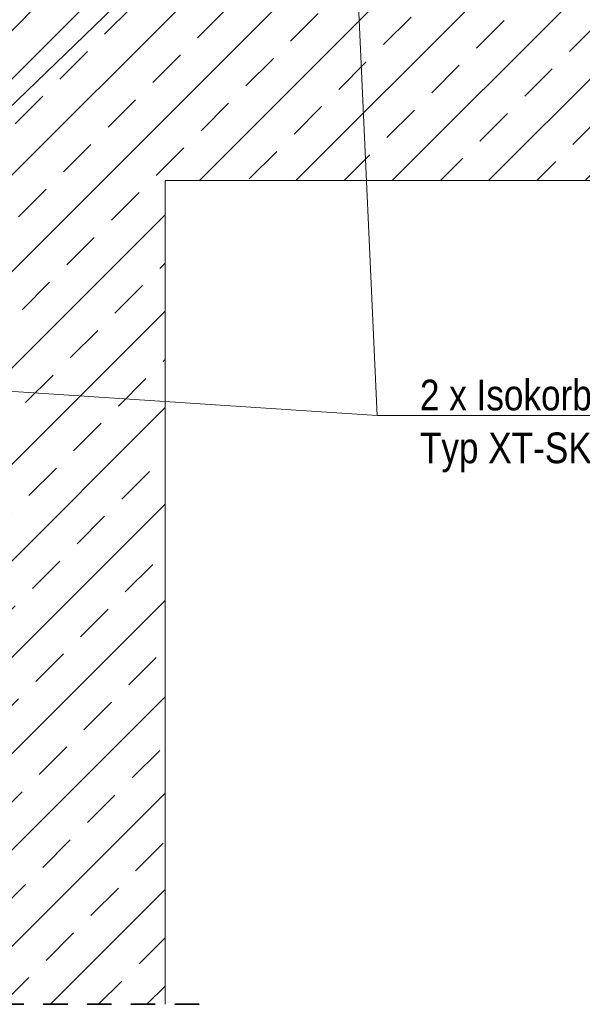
# Model space of a CAD drawing. Header units: millimetres. Extents: x 0 to 91, y -53.4 to 42.
# Tile 151 of 180: x 22.1 to 25, y 16.6 to 21.6. Entities that reach past the tile are written whole.
import ezdxf

# ---------------------------------------------------------------- set-up
doc = ezdxf.new("R2010")
doc.units = ezdxf.units.MM
doc.linetypes.add('HIDDEN', pattern=[0.375, 0.25, -0.125])
doc.layers.add('Schraffuren', color=7, linetype='Continuous', lineweight=20)
doc.layers.add('Text', color=7, linetype='Continuous', lineweight=20)
doc.styles.add('Arial Narrow', font='ARIALN.TTF')
pattern_1 = [(45, (0, 0), (-0.2474874, 0.2474874), [0.2, -0.125]), (45, (-0.12374, 0.12374), (-0.2474874, 0.2474874), [])]

msp = doc.modelspace()

# ---------------------------------------------------------------- hatches: boundary and pattern name
at = {"layer": 'Schraffuren', "lineweight": 13}
h = msp.add_hatch(dxfattribs=at)
h.set_pattern_fill('bB', color=6, scale=0.01, angle=45, style=0, pattern_type=2)
h.set_pattern_definition(pattern_1)
h.paths.add_polyline_path([(47.908308, 22.3160367), (47.908308, 20.8160367), (21.3670882, 20.8160367), (21.3670882, 22.3160367)])
h = msp.add_hatch(dxfattribs=at)
h.set_pattern_fill('bB', color=6, scale=0.01, angle=45, style=0, pattern_type=2)
h.set_pattern_definition(pattern_1)
h.paths.add_polyline_path([(22.8670882, 20.8160367), (22.8670882, 16.58604), (21.3670882, 16.58604), (21.3670882, 20.8160367)])

# ---------------------------------------------------------------- linework, layer by layer
at = {"color": 5, "linetype": 'Continuous', "lineweight": 18}
for p, q in [((24.7728097, 23.8003212), (21.2279266, 20.3786194)), ((23.9569337, 19.6095955), (23.82842, 22.4179536)), ((23.9569337, 19.6095955), (21.2279266, 19.7900866)), ((28.0154488, 19.6095955), (23.9569337, 19.6095955))]:
    msp.add_line(p, q, dxfattribs=at)
at = {"color": 2, "linetype": 'HIDDEN', "lineweight": 35, "ltscale": 0.5}
msp.add_line((21.1170882, 16.58604), (23.1170882, 16.58604), dxfattribs=at)
at = {"layer": 'Text', "color": 5, "linetype": 'Continuous', "lineweight": 18}
for p, q in [((22.8670882, 20.8162427), (47.908308, 20.8162427)), ((22.8670882, 16.58604), (22.8670882, 20.8160367))]:
    msp.add_line(p, q, dxfattribs=at)

# ---------------------------------------------------------------- texts
at = {"color": 2, "lineweight": 35, "style": 'Arial Narrow'}
for s, p in [('2 x Isokorb-Sonderkonstruktion', (24.1755617, 19.6359429)), ('Typ XT-SK-WO-M1-V2-R0_LR275_X120_H280-L220-D16', (24.1755617, 19.3646444))]:
    msp.add_text(s, height=0.1575, dxfattribs=at).set_placement(p)

doc.saveas('drawing.dxf')
